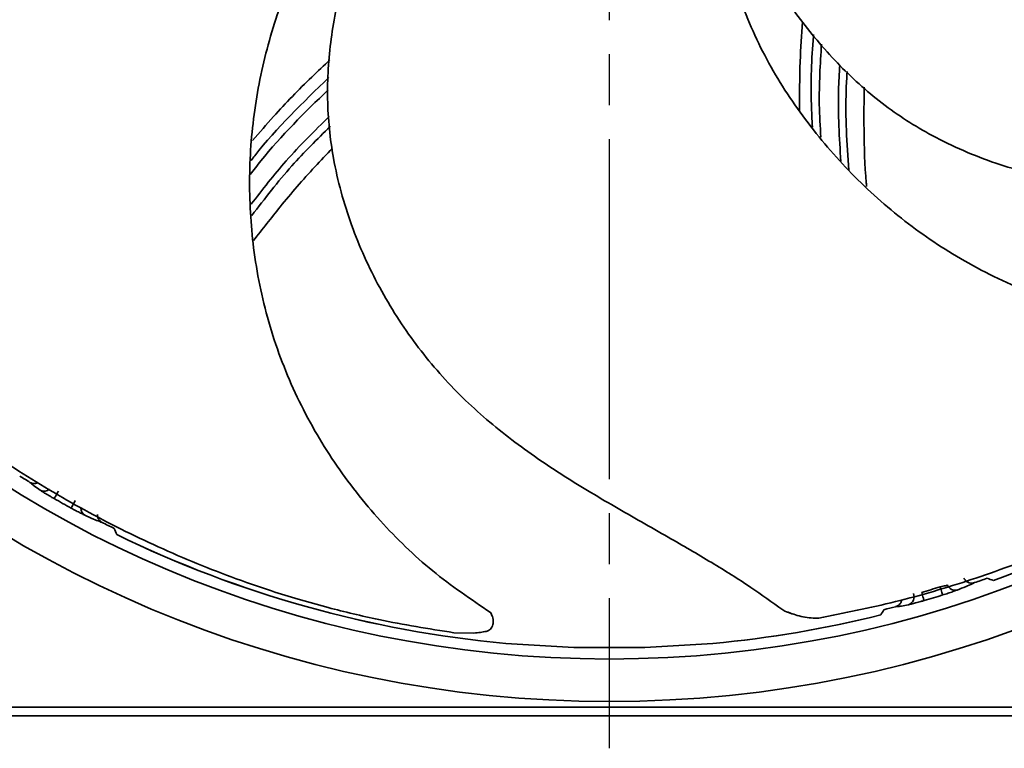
# Model space of a CAD drawing. Header units: millimetres. Extents: x 0 to 420, y 0 to 297.
# Tile 11 of 14: x 304 to 362, y 90 to 133. Entities that reach past the tile are written whole.
import ezdxf

# ---------------------------------------------------------------- set-up
doc = ezdxf.new("R2010")
doc.units = ezdxf.units.MM
doc.linetypes.add('CENTER', pattern=[27, 20, -2, 3, -2])

msp = doc.modelspace()

# ---------------------------------------------------------------- linework, layer by layer
at = {"color": 7, "linetype": 'CENTER'}
msp.add_line((338.948, 233.484), (338.948, 89.657), dxfattribs=at)
at = {"color": 7, "linetype": 'Continuous', "lineweight": 35}
for p, q in [((320.652, 98.426), (322.415, 97.933)), ((349.147, 97.798), (349.264, 97.73)), ((351.142, 97.305), (351.26, 97.314)), ((329.808, 96.459), (330.983, 96.433)), ((331.079, 96.443), (331.275, 96.466)), ((336.855, 95.58), (332.862, 95.825)), ((341.042, 95.58), (336.855, 95.58)), ((345.035, 95.825), (341.042, 95.58)), ((278.948, 92.07), (398.948, 92.07)), ((398.948, 91.57), (278.948, 91.57))]:
    msp.add_line(p, q, dxfattribs=at)
at = {"color": 7, "linetype": 'Continuous', "lineweight": 35, "flags": 128}
for points in [[(306.32, 104.346), (306.326, 104.356), (306.341, 104.382), (306.364, 104.423), (306.395, 104.477), (306.432, 104.543), (306.475, 104.617), (306.52, 104.697), (306.568, 104.78)], [(307.315, 103.79), (307.321, 103.8), (307.335, 103.827), (307.358, 103.868), (307.388, 103.923), (307.424, 103.989), (307.465, 104.063), (307.509, 104.144), (307.555, 104.229)], [(358.538, 98.678), (358.534, 98.689), (358.525, 98.718), (358.512, 98.763), (358.493, 98.822), (358.471, 98.894), (358.445, 98.975), (358.418, 99.064), (358.389, 99.155)], [(357.447, 98.348), (357.443, 98.36), (357.435, 98.389), (357.422, 98.434), (357.404, 98.493), (357.383, 98.565), (357.359, 98.647), (357.333, 98.736), (357.306, 98.828)]]:
    msp.add_lwpolyline(points, dxfattribs=at)
at = {"color": 7, "linetype": 'Continuous', "lineweight": 35}
for radius in [69.159, 66.66]:
    msp.add_circle((338.948, 161.57), radius, dxfattribs=at)
for centre, radius, start, end in [((338.948, 161.57), 66.024, 289.99377, 329.98705), ((338.948, 161.57), 66.026, 289.99524, 329.98166), ((338.948, 161.571), 65.768, 238.20254, 238.82062), ((305.731, 105.258), 0.476, 241.38186, 311.86775), ((338.941, 161.557), 65.857, 240.30908, 241.30078), ((308.345, 103.763), 0.45, 176.41982, 239.66382), ((339.003, 161.679), 65.89, 243.04882, 243.72963), ((338.948, 161.57), 66.024, 243.99382, 264.71108), ((338.948, 161.57), 66.026, 243.99522, 264.71108), ((338.92, 161.651), 65.854, 289.04868, 289.72986), ((338.933, 161.62), 65.425, 286.30945, 287.30013), ((359.277, 99.428), 0.476, 200.62193, 284.23525), ((356.368, 98.572), 0.494, 288.44232, 23.94986), ((338.938, 161.605), 65.909, 286.30932, 287.30023), ((338.966, 161.5), 65.696, 284.20231, 284.82108), ((338.948, 161.571), 66.025, 275.28901, 283.98738), ((338.948, 161.572), 66.027, 275.28904, 283.9816)]:
    msp.add_arc(centre, radius, start, end, dxfattribs=at)
for points, knots in [([(284.616, 127.17), (284.508, 128.567), (284.29, 131.381), (284.718, 135.654), (285.711, 139.9), (287.348, 144.016), (289.6, 147.865), (292.385, 151.248), (295.563, 154.135), (299.03, 156.518), (302.793, 158.4), (306.771, 159.789), (309.54, 160.212), (310.922, 160.423)], [0, 0, 0, 0, 0.089078, 0.179462, 0.272125, 0.365997, 0.460419, 0.554974, 0.643853, 0.733061, 0.821942, 0.91115, 1, 1, 1, 1]), ([(311.7, 158.458), (310.57, 158.052), (308.318, 157.244), (305.131, 155.607), (302.211, 153.58), (299.553, 150.974), (297.262, 147.836), (295.418, 144.243), (294.135, 140.469), (293.417, 136.622), (293.272, 132.786), (293.525, 129.034), (294.019, 125.374), (294.565, 121.989), (295.018, 118.922), (295.326, 116.276), (295.41, 114.603), (295.448, 113.835)], [0, 0, 0, 0, 0.067763, 0.135112, 0.2019, 0.267894, 0.344499, 0.420503, 0.495249, 0.569057, 0.640867, 0.711582, 0.781345, 0.849529, 0.905353, 0.956565, 1, 1, 1, 1]), ([(331.968, 97.643), (330.809, 98.43), (328.473, 100.014), (325.398, 103.013), (322.698, 106.436), (320.501, 110.283), (318.896, 114.443), (317.987, 118.73), (317.712, 123.015), (318.01, 127.211), (318.885, 131.326), (320.279, 135.303), (321.675, 137.731), (322.371, 138.943)], [0, 0, 0, 0, 0.089078, 0.179463, 0.272125, 0.365997, 0.460419, 0.554974, 0.643853, 0.733061, 0.821942, 0.91115, 1, 1, 1, 1]), ([(324.393, 138.326), (324.005, 137.19), (323.233, 134.926), (322.525, 131.413), (322.29, 127.866), (322.67, 124.164), (323.696, 120.415), (325.355, 116.734), (327.505, 113.377), (330.066, 110.417), (332.974, 107.912), (336.065, 105.771), (339.235, 103.875), (342.222, 102.192), (344.902, 100.634), (347.163, 99.225), (348.523, 98.247), (349.147, 97.798)], [0, 0, 0, 0, 0.067763, 0.135112, 0.2019, 0.267894, 0.344499, 0.420503, 0.495249, 0.569057, 0.640867, 0.711582, 0.781345, 0.849529, 0.905353, 0.956565, 1, 1, 1, 1]), ([(348.046, 135.698), (348.693, 134.687), (349.982, 132.671), (352.287, 129.927), (354.913, 127.532), (358.045, 125.521), (361.615, 123.986), (365.527, 122.988), (369.493, 122.576), (373.403, 122.732), (377.175, 123.444), (380.777, 124.526), (384.235, 125.822), (387.413, 127.108), (390.303, 128.232), (392.814, 129.121), (394.426, 129.575), (395.166, 129.783)], [0, 0, 0, 0, 0.067763, 0.135112, 0.2019, 0.267894, 0.344499, 0.420503, 0.495249, 0.569057, 0.640867, 0.711582, 0.781345, 0.849529, 0.905353, 0.956565, 1, 1, 1, 1]), ([(384.577, 116.255), (383.239, 115.839), (380.543, 115.001), (376.282, 114.466), (371.922, 114.49), (367.545, 115.17), (363.291, 116.509), (359.373, 118.471), (355.851, 120.928), (352.757, 123.778), (350.085, 127.027), (347.845, 130.596), (346.816, 133.202), (346.303, 134.502)], [0, 0, 0, 0, 0.089078, 0.179462, 0.272125, 0.365997, 0.460419, 0.554974, 0.643853, 0.733061, 0.821942, 0.91115, 1, 1, 1, 1]), ([(350.31, 132.4), (350.254, 131.618), (350.126, 129.862), (350.129, 128.1), (350.131, 127.123)], [0, 0, 0, 0, 0.444957, 1, 1, 1, 1]), ([(350.884, 126.199), (350.86, 126.642), (350.766, 128.423), (350.83, 130.242), (350.948, 131.607), (350.951, 131.639)], [0, 0, 0, 0, 0.2443914, 0.9826948, 1, 1, 1, 1]), ([(351.419, 131.082), (351.345, 129.897), (351.231, 128.069), (351.34, 126.242), (351.379, 125.599)], [0, 0, 0, 0, 0.648252, 1, 1, 1, 1]), ([(322.528, 130.154), (322.17, 129.82), (321.024, 128.751), (319.506, 127.169), (318.388, 125.886), (317.979, 125.416)], [0, 0, 0, 0, 0.223416, 0.715379, 1, 1, 1, 1]), ([(352.556, 124.173), (352.469, 125.568), (352.352, 127.461), (352.463, 129.351), (352.492, 129.848)], [0, 0, 0, 0, 0.737308, 1, 1, 1, 1]), ([(317.895, 124.242), (317.966, 124.333), (319.336, 126.093), (320.943, 127.649), (322.466, 129.123)], [0, 0, 0, 0, 0.052168, 1, 1, 1, 1]), ([(352.921, 129.461), (352.9, 129.091), (352.79, 127.162), (352.916, 125.23), (353.018, 123.669)], [0, 0, 0, 0, 0.1916252, 1, 1, 1, 1]), ([(354.071, 122.698), (354.064, 122.775), (353.963, 123.894), (353.899, 125.85), (353.917, 127.727), (353.925, 128.558)], [0, 0, 0, 0, 0.039296, 0.574911, 1, 1, 1, 1]), ([(322.422, 128.397), (321.045, 127.051), (319.424, 125.467), (318.043, 123.676), (317.835, 123.406)], [0, 0, 0, 0, 0.849336, 1, 1, 1, 1]), ([(317.894, 121.657), (318.565, 122.526), (319.977, 124.356), (321.626, 125.976), (322.492, 126.827)], [0, 0, 0, 0, 0.474901, 1, 1, 1, 1]), ([(322.551, 126.246), (321.781, 125.486), (320.121, 123.846), (318.7, 121.994), (317.937, 121.001)], [0, 0, 0, 0, 0.4633508, 1, 1, 1, 1]), ([(318.033, 119.526), (318.55, 120.19), (319.705, 121.675), (321.262, 123.482), (322.332, 124.594), (322.68, 124.955)], [0, 0, 0, 0, 0.352941, 0.789335, 1, 1, 1, 1]), ([(296.387, 111.881), (297.562, 110.891), (299.92, 108.906), (303.756, 106.222), (307.827, 103.763), (312.166, 101.567), (315.957, 99.996), (318.817, 98.992), (320.134, 98.586), (320.652, 98.426)], [0, 0, 0, 0, 0.164884, 0.330608, 0.501863, 0.674867, 0.85206, 0.941838, 1, 1, 1, 1]), ([(351.26, 97.314), (352.768, 97.616), (355.79, 98.221), (360.285, 99.548), (364.743, 101.198), (369.166, 103.222), (372.755, 105.204), (375.322, 106.814), (376.461, 107.591), (376.909, 107.896)], [0, 0, 0, 0, 0.165012, 0.330608, 0.502264, 0.674867, 0.85206, 0.941838, 1, 1, 1, 1]), ([(305.503, 104.84), (305.39, 104.919), (305.204, 105.05), (304.999, 105.201), (304.918, 105.283), (304.899, 105.302)], [0, 0, 0, 0, 0.546272, 0.895111, 1, 1, 1, 1]), ([(304.899, 105.302), (304.95, 105.278), (305.053, 105.228), (305.223, 105.228), (305.345, 105.253), (305.395, 105.291), (305.4, 105.295)], [0, 0, 0, 0, 0.321711, 0.643452, 0.964443, 1, 1, 1, 1]), ([(306.32, 104.346), (306.262, 104.379), (306.112, 104.466), (305.888, 104.598), (305.673, 104.728), (305.552, 104.808), (305.503, 104.84)], [0, 0, 0, 0, 0.2094985, 0.54496, 0.8178963, 1, 1, 1, 1]), ([(308.117, 103.375), (308.104, 103.381), (308.023, 103.419), (307.854, 103.504), (307.6, 103.636), (307.414, 103.737), (307.315, 103.79)], [0, 0, 0, 0, 0.048065, 0.297548, 0.627842, 1, 1, 1, 1]), ([(309.139, 102.945), (309.092, 102.962), (308.919, 103.021), (308.578, 103.164), (308.287, 103.297), (308.117, 103.375)], [0, 0, 0, 0, 0.136443, 0.494016, 1, 1, 1, 1]), ([(308.863, 103.412), (308.866, 103.358), (308.872, 103.248), (308.95, 103.097), (309.047, 102.998), (309.118, 102.958), (309.139, 102.945)], [0, 0, 0, 0, 0.281614, 0.574023, 0.869959, 1, 1, 1, 1]), ([(309.839, 102.595), (309.892, 102.474), (309.945, 102.352), (309.999, 102.23), (309.999, 102.229)], [0, 0, 0, 0, 0.989841, 1, 1, 1, 1]), ([(359.789, 99.67), (359.816, 99.622), (359.872, 99.524), (360.01, 99.424), (360.171, 99.372), (360.311, 99.373), (360.389, 99.396), (360.413, 99.403)], [0, 0, 0, 0, 0.223794, 0.447553, 0.672419, 0.899996, 1, 1, 1, 1]), ([(361.151, 99.663), (361.275, 99.617), (361.399, 99.571), (361.524, 99.525), (361.525, 99.524)], [0, 0, 0, 0, 0.989839, 1, 1, 1, 1]), ([(358.389, 99.155), (358.445, 99.166), (358.549, 99.187), (358.69, 99.22), (358.781, 99.244), (358.824, 99.258), (358.831, 99.26)], [0, 0, 0, 0, 0.3736954, 0.7040017, 0.9523315, 1, 1, 1, 1]), ([(359.394, 98.966), (359.38, 98.961), (359.297, 98.929), (359.118, 98.867), (358.846, 98.775), (358.645, 98.712), (358.538, 98.678)], [0, 0, 0, 0, 0.0480666, 0.2975508, 0.6278421, 1, 1, 1, 1]), ([(360.413, 99.403), (360.368, 99.38), (360.205, 99.297), (359.865, 99.151), (359.568, 99.035), (359.394, 98.966)], [0, 0, 0, 0, 0.136443, 0.494014, 1, 1, 1, 1]), ([(355.771, 97.99), (355.825, 98.01), (355.931, 98.049), (356.052, 98.172), (356.122, 98.292), (356.129, 98.37), (356.131, 98.392)], [0, 0, 0, 0, 0.295048, 0.590115, 0.884502, 1, 1, 1, 1]), ([(329.808, 96.459), (328.331, 96.692), (325.846, 97.084), (323.405, 97.688), (322.415, 97.933)], [0, 0, 0, 0, 0.594494, 1, 1, 1, 1]), ([(354.901, 97.5), (354.902, 97.501), (354.963, 97.605), (355.024, 97.709), (355.085, 97.812)], [0, 0, 0, 0, 0.0101815, 1, 1, 1, 1]), ([(356.524, 98.103), (356.388, 98.077), (356.165, 98.034), (355.913, 97.992), (355.798, 97.99), (355.771, 97.99)], [0, 0, 0, 0, 0.546277, 0.895117, 1, 1, 1, 1]), ([(357.447, 98.348), (357.383, 98.33), (357.216, 98.282), (356.965, 98.213), (356.722, 98.148), (356.581, 98.116), (356.524, 98.103)], [0, 0, 0, 0, 0.2094971, 0.544964, 0.8178964, 1, 1, 1, 1]), ([(331.991, 97.605), (331.988, 97.61), (331.985, 97.615), (331.982, 97.621), (331.98, 97.623), (331.979, 97.626), (331.977, 97.629), (331.974, 97.633), (331.971, 97.638), (331.969, 97.642), (331.968, 97.643)], [0, 0, 0, 0, 0.345296, 0.430067, 0.47537, 0.523224, 0.617484, 0.688844, 0.889921, 1, 1, 1, 1]), ([(331.968, 97.643), (332.007, 97.57), (332.101, 97.391), (332.132, 97.14), (332.11, 96.98), (332.104, 96.938)], [0, 0, 0, 0, 0.340277, 0.824133, 1, 1, 1, 1]), ([(349.264, 97.73), (349.541, 97.624), (350.117, 97.404), (350.764, 97.318), (351.113, 97.306), (351.142, 97.305)], [0, 0, 0, 0, 0.4587752, 0.9551983, 1, 1, 1, 1]), ([(349.786, 97.549), (349.687, 97.58), (349.577, 97.614), (349.471, 97.659), (349.461, 97.663)], [0, 0, 0, 0, 0.90088, 1, 1, 1, 1]), ([(331.706, 96.535), (331.754, 96.549), (331.85, 96.576), (331.969, 96.668), (332.063, 96.789), (332.09, 96.887), (332.104, 96.938)], [0, 0, 0, 0, 0.249733, 0.497197, 0.737646, 1, 1, 1, 1]), ([(331.706, 96.535), (331.595, 96.516), (331.355, 96.473), (331.113, 96.447), (330.983, 96.433)], [0, 0, 0, 0, 0.461898, 1, 1, 1, 1])]:
    msp.add_open_spline(points, degree=3, knots=knots, dxfattribs=at)

doc.saveas('drawing.dxf')
